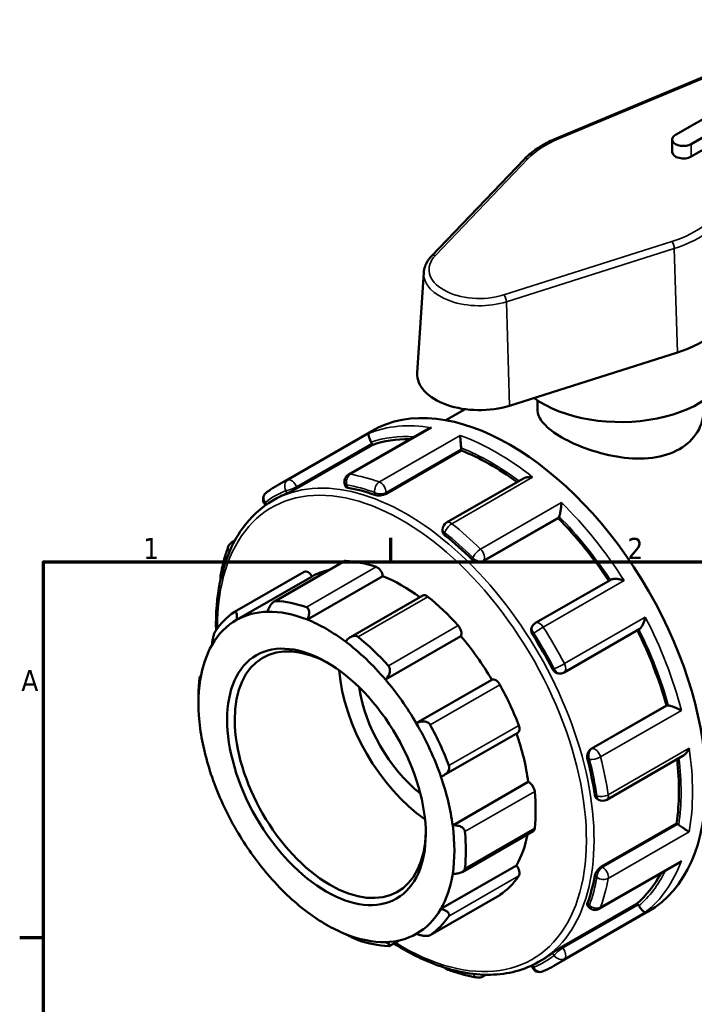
# Model space of a CAD drawing. Header units: millimetres. Extents: x 0 to 905, y -224 to 653.
# Tile 5 of 9: x 17 to 114, y 510 to 652. Entities that reach past the tile are written whole.
import ezdxf

# ---------------------------------------------------------------- set-up
doc = ezdxf.new("R2010")
doc.units = ezdxf.units.MM
for name, color, linetype, lineweight in [('Border (ANSI)', 7, 'Continuous', 70), ('Visible (ANSI)', 7, 'Continuous', 50), ('Visible Narrow (ANSI)', 7, 'Continuous', 35)]:
    doc.layers.add(name, color=color, linetype=linetype, lineweight=lineweight)
doc.styles.add('Note Text (ANSI)', font='tahoma.ttf')

# ---------------------------------------------------------------- blocks, each defined once
blk = doc.blocks.new('Borders Default Border')
at = {"layer": 'Border (ANSI)'}
for p, q in [((70.08, 574), (70.08, 577.45)), ((20, 519.75), (16.55, 519.75))]:
    blk.add_line(p, q, dxfattribs=at)
at = {"layer": 'Border (ANSI)', "flags": 128}
blk.add_lwpolyline([(20, 20), (20, 574), (821, 574), (821, 20), (20, 20)], dxfattribs=at)
at = {"layer": 'Border (ANSI)', "char_height": 3.05, "attachment_point": 7, "style": 'Note Text (ANSI)'}
for s, insert in [('1', (34.35, 574.4)), ('2', (104.2, 574.4)), ('A', (16.78, 555.35))]:
    blk.add_mtext(s, dxfattribs=dict(at, insert=insert))

msp = doc.modelspace()

# ---------------------------------------------------------------- linework, layer by layer
at = {"layer": 'Visible (ANSI)'}
for p, q in [((134.859, 652.21), (93.951, 635.088)), ((138.297, 651.213), (111.144, 635.576)), ((113.407, 634.273), (140.56, 649.91)), ((140.56, 648.095), (113.407, 632.458)), ((110.675, 633.11), (110.675, 634.925)), ((89.298, 632.043), (75.939, 618.091)), ((74.826, 615.738), (73.896, 601.237)), ((87.191, 596.523), (111.418, 604.216)), ((91.224, 597.277), (91.224, 596.002)), ((78.013, 594.424), (80.786, 596.021)), ((53.684, 585.029), (67.282, 592.86)), ((75.275, 593.088), (63.959, 586.572)), ((67.402, 590.848), (67.319, 591.063)), ((56.561, 584.605), (67.402, 590.848)), ((69.402, 583.817), (80.243, 590.06)), ((80.243, 590.06), (80.243, 590.253)), ((89.123, 585.99), (78.131, 579.66)), ((63.452, 585.136), (63.563, 584.85)), ((53.075, 582.832), (53.656, 583.167)), ((51.898, 582.308), (52.02, 582.157)), ((83.38, 574.066), (94.221, 580.309)), ((94.221, 580.309), (94.305, 580.428)), ((77.545, 578.648), (77.545, 578.409)), ((47.157, 576.821), (47.581, 577.065)), ((63.349, 574.078), (53.238, 568.255)), ((47.511, 566.757), (57.575, 572.552)), ((47.844, 565.623), (58.734, 571.894)), ((58.044, 565.651), (68.933, 571.922)), ((101.789, 571.416), (90.945, 565.171)), ((74.673, 569.13), (64.257, 563.132)), ((90.571, 564.829), (90.484, 564.704)), ((95.064, 558.03), (105.909, 564.275)), ((69.295, 557.014), (80.185, 563.285)), ((42.548, 557.454), (42.696, 557.539)), ((73.752, 550.704), (84.641, 556.975)), ((94.437, 557.865), (94.588, 557.879)), ((42.344, 553.594), (42.344, 554.546)), ((98.993, 547.025), (109.834, 553.268)), ((109.978, 553.281), (109.834, 553.268)), ((77.739, 543.205), (88.387, 549.337)), ((101.214, 539.673), (112.204, 546.002)), ((79.003, 535.975), (89.893, 542.245)), ((99.842, 539.792), (100.048, 539.673)), ((100.464, 530.016), (111.305, 536.259)), ((111.472, 536.163), (111.305, 536.259)), ((80.359, 529.236), (90.593, 535.13)), ((77.301, 523.916), (88.19, 530.187)), ((100.133, 523.91), (111.446, 530.425)), ((75.736, 520.129), (85.8, 525.924)), ((94.75, 518.46), (105.591, 524.703)), ((98.447, 524.43), (98.639, 524.191)), ((105.735, 524.523), (105.591, 524.703)), ((93.606, 515.702), (107.205, 523.533)), ((71.304, 519.377), (69.915, 518.576)), ((90.366, 515.741), (90.438, 515.555)), ((91.401, 516.279), (91.982, 516.613)), ((83.781, 514.419), (83.331, 514.16))]:
    msp.add_line(p, q, dxfattribs=at)
for centre, start, end in [((64.542, 585.559), 119.93599, 201.19789), ((52.809, 583.04), 127.64171, 218.80817), ((78.714, 578.648), 119.93599, 180), ((47.74, 575.808), 119.93599, 159.77532), ((46.659, 571.767), 169.83881, 195.37672), ((91.528, 564.158), 119.93599, 144.97291), ((94.481, 559.043), 275.23725, 299.93599), ((100.631, 540.686), 240.06401, 299.93599), ((99.55, 524.923), 218.80817, 299.93599), ((78.714, 516.246), 224.03566, 250.26766), ((91.528, 515.977), 201.19789, 292.60922), ((82.748, 515.172), 260.37584, 299.93599)]:
    msp.add_arc(centre, 1.169, start, end, dxfattribs=at)
for centre, major_axis, ratio, start_param, end_param in [((112.275, 634.925), (-1.6, 0), 0.5758617, 5.4977871, 8.6393798), ((112.275, 633.11), (-1.6, 0), 0.5758617, 0, 2.3561945), ((103.224, 612.773), (16.97, 0), 0.5758617, 5.2163071, 5.65468), ((103.224, 603.371), (16, 0), 0.5758617, 3.8133281, 6.2831853), ((82.86, 601.046), (-8.97, 0), 0.5758617, 6.2462621, 8.3578997), ((87.244, 558.197), (-19.961, 34.663), 0.5780931, 3.1415927, 6.2831853), ((66.603, 590.997), (-0.583, 1.013), 0.5780931, 4.4525233, 4.6231483), ((84.486, 556.609), (-19.163, 33.277), 0.5780931, 5.9437682, 6.1802125), ((79.417, 590.728), (-0.583, 1.013), 0.5780931, 3.9289245, 4.0995495), ((84.486, 556.609), (-19.163, 33.277), 0.5780931, 5.3593975, 5.6566137), ((72.819, 549.89), (-19.163, 33.277), 0.5780931, 6.2111025, 6.2831853), ((72.819, 549.89), (19.163, -33.277), 0.5780931, 2.5459111, 2.6939441), ((84.486, 556.609), (-19.163, 33.277), 0.5780931, 4.8218969, 5.1330149), ((93.589, 581.317), (0.583, -1.013), 0.5780931, 0.2637331, 0.434358), ((72.819, 549.89), (19.163, -33.277), 0.5780931, 2.0223123, 2.1703453), ((63.932, 573.065), (-0.583, 1.013), 0.5780931, 5.933446, 6.2831853), ((71.687, 549.238), (-13.607, 23.629), 0.5780931, 5.6943142, 5.933446), ((58.158, 571.54), (-0.583, 1.013), 0.5780931, 4.7294465, 6.2831853), ((71.687, 549.238), (-13.024, 22.616), 0.5780931, 6.1054024, 6.2778529), ((68.119, 572.227), (0.583, -1.013), 0.5780931, 0.9595353, 2.5527216), ((71.687, 549.238), (13.024, -22.616), 0.5780931, 2.2185675, 2.5079417), ((61.624, 543.443), (-13.607, 23.629), 0.5780931, 5.6943142, 5.933446), ((75.256, 568.117), (-0.583, 1.013), 0.5780931, 5.3051275, 6.2831853), ((71.687, 549.238), (13.607, -23.629), 0.5780931, 1.924403, 2.1635348), ((60.798, 542.968), (-13.024, 22.616), 0.5780931, 5.9782259, 6.2778529), ((60.798, 542.968), (-13.024, 22.616), 0.5780931, 5.6495344, 5.9782259), ((60.798, 542.968), (-13.024, 22.616), 0.5780931, 6.2778529, 6.6065444), ((61.624, 543.443), (-13.607, 23.629), 0.5780931, 0.0394474, 0.2785792), ((60.798, 542.968), (13.024, -22.616), 0.5780931, 2.2083147, 2.5079417), ((79.443, 564.133), (0.583, -1.013), 0.5780931, 0.3312168, 1.924403), ((84.486, 556.609), (-19.163, 33.277), 0.5780931, 4.2956304, 4.6068033), ((61.349, 543.285), (9.719, -16.878), 0.5780931, 2.3739895, 7.0507885), ((61.624, 543.443), (-13.607, 23.629), 0.5780931, 5.0659957, 5.3051275), ((71.687, 549.238), (13.024, -22.616), 0.5780931, 1.5799962, 1.8796232), ((72.819, 549.89), (19.163, -33.277), 0.5780931, 1.4987136, 1.6467465), ((60.798, 542.968), (-13.024, 22.616), 0.5780931, 0.3233591, 0.6229861), ((60.798, 542.968), (13.024, -22.616), 0.5780931, 1.8796232, 2.2083147), ((76.354, 551.926), (-9.719, 16.878), 0.5780931, 0.8813763, 2.2602163), ((60.798, 542.968), (-13.024, 22.616), 0.5780931, 0.6229861, 0.9516776), ((61.624, 543.443), (13.607, -23.629), 0.5780931, 3.8093586, 3.9289245), ((60.798, 542.968), (13.024, -22.616), 0.5780931, 1.5799962, 1.8796232), ((85.216, 555.958), (-0.583, 1.013), 0.5780931, 4.676809, 6.2699952), ((76.354, 551.926), (-7.775, 13.502), 0.5780931, 0.9673781, 2.1742145), ((71.687, 549.238), (13.607, -23.629), 0.5780931, 1.2960845, 1.5352163), ((110.391, 552.216), (-0.583, 1.013), 0.5780931, 5.8526947, 6.0233196), ((60.798, 542.968), (-13.024, 22.616), 0.5780931, 0.9516776, 1.2513046), ((60.798, 542.968), (13.024, -22.616), 0.5780931, 1.2513046, 1.5799962), ((61.624, 543.443), (-13.607, 23.629), 0.5780931, 4.4376772, 4.676809), ((87.804, 550.35), (0.583, -1.013), 0.5780931, 0, 1.2960845), ((71.687, 549.238), (13.024, -22.616), 0.5780931, 0.9516776, 1.2492377), ((84.486, 556.609), (-19.163, 33.277), 0.5780931, 3.7720317, 4.0694205), ((72.819, 549.89), (19.163, -33.277), 0.5780931, 0.9751148, 1.1231477), ((60.798, 542.968), (-13.024, 22.616), 0.5780931, 1.2513046, 1.5799962), ((60.798, 542.968), (13.024, -22.616), 0.5780931, 0.9516776, 1.2513046), ((90.01, 541.232), (0.583, -1.013), 0.5780931, 0.9068978, 2.500084), ((71.687, 549.238), (13.607, -23.629), 0.5780931, 0.667766, 0.9068978), ((60.798, 542.968), (13.024, -22.616), 0.5780931, 0.6229861, 0.9516776), ((90.01, 536.142), (0.583, -1.013), 0.5780931, 0, 0.667766), ((111.472, 535.208), (-0.583, 1.013), 0.5780931, 5.3290959, 5.4997209), ((60.798, 542.968), (-13.024, 22.616), 0.5780931, 1.5799962, 1.8796232), ((61.624, 543.443), (-13.607, 23.629), 0.5780931, 3.8093586, 4.0484904), ((71.687, 549.238), (13.024, -22.616), 0.5780931, 0.3233591, 0.5917189), ((87.804, 529.565), (0.583, -1.013), 0.5780931, 0.2785792, 1.8717655), ((60.798, 542.968), (-13.024, 22.616), 0.5780931, 1.8796232, 2.2083147), ((60.798, 542.968), (13.024, -22.616), 0.5780931, 0.3233591, 0.6229861), ((71.687, 549.238), (13.607, -23.629), 0.5780931, 0.0394474, 0.2785792), ((72.819, 549.89), (19.163, -33.277), 0.5780931, 0.451516, 0.599549), ((84.486, 556.609), (19.163, -33.277), 0.5780931, 0.1068402, 0.3444636), ((85.216, 526.937), (0.583, -1.013), 0.5780931, 0, 0.0394474), ((105.322, 523.934), (-0.583, 1.013), 0.5780931, 4.8054971, 4.9761221), ((60.798, 542.968), (-13.024, 22.616), 0.5780931, 2.2083147, 2.5079417), ((60.798, 542.968), (13.024, -22.616), 0.5780931, 6.2778529, 6.6065444), ((61.624, 543.443), (13.607, -23.629), 0.5780931, 0.0394474, 0.2785792), ((60.798, 542.968), (13.024, -22.616), 0.5780931, 5.6495344, 5.9782259), ((60.798, 542.968), (13.024, -22.616), 0.5780931, 5.9782259, 6.2778529), ((61.624, 543.443), (13.607, -23.629), 0.5780931, 5.6943142, 5.933446), ((72.819, 549.89), (19.163, -33.277), 0.5780931, 0, 0.0759502)]:
    msp.add_ellipse(centre, major_axis=major_axis, ratio=ratio, start_param=start_param, end_param=end_param, dxfattribs=at)
msp.add_ellipse((60.798, 542.968), major_axis=(10.108, -17.553), ratio=0.5780931, dxfattribs=at)
for points, knots in [([(93.951, 635.088), (93.575, 634.931), (93.209, 634.763), (92.504, 634.409), (92.163, 634.223), (91.51, 633.833), (91.197, 633.629), (90.6, 633.203), (90.317, 632.982), (89.783, 632.524), (89.532, 632.287), (89.298, 632.043)], [1.41390346, 1.41390346, 1.41390346, 1.41390346, 1.50157804, 1.50157804, 1.58925263, 1.58925263, 1.67692722, 1.67692722, 1.76460181, 1.76460181, 1.8522764, 1.8522764, 1.8522764, 1.8522764]), ([(75.939, 618.091), (75.81, 617.957), (75.69, 617.817), (75.471, 617.527), (75.372, 617.377), (75.196, 617.069), (75.12, 616.91), (74.991, 616.585), (74.939, 616.419), (74.862, 616.081), (74.837, 615.91), (74.826, 615.738)], [1.8522764, 1.8522764, 1.8522764, 1.8522764, 1.94567537, 1.94567537, 2.03907434, 2.03907434, 2.13247331, 2.13247331, 2.22587228, 2.22587228, 2.31927125, 2.31927125, 2.31927125, 2.31927125]), ([(115.224, 596.002), (115.224, 594.929), (114.927, 593.781), (113.708, 591.754), (112.784, 590.88), (110.635, 589.643), (109.278, 589.203), (106.322, 588.825), (104.722, 588.881), (101.727, 589.301), (100.127, 589.694), (97.17, 590.708), (95.813, 591.326), (93.665, 592.563), (92.741, 593.258), (91.521, 594.649), (91.224, 595.349), (91.224, 596.002)], [2.7347091, 2.7347091, 2.7347091, 2.7347091, 3.1906349, 3.1906349, 3.6465607, 3.6465607, 4.1024865, 4.1024865, 4.5584123, 4.5584123, 5.0141267, 5.0141267, 5.4698411, 5.4698411, 5.9255554, 5.9255554, 6.3812698, 6.3812698, 6.3812698, 6.3812698]), ([(67.238, 591.243), (67.189, 591.34), (67.143, 591.438), (67.054, 591.644), (67.014, 591.748), (66.937, 591.969), (66.906, 592.077), (66.868, 592.257), (66.859, 592.329), (66.86, 592.443), (66.871, 592.484), (66.891, 592.507), (66.891, 592.507), (66.891, 592.508)], [0, 0, 0, 0, 0.03285738, 0.03285738, 0.07055546, 0.07055546, 0.12076848, 0.12076848, 0.17051357, 0.17051357, 0.22275355, 0.22275355, 0.22343548, 0.22343548, 0.22343548, 0.22343548]), ([(75.935, 593.337), (75.933, 593.336), (75.931, 593.336), (75.761, 593.299), (75.596, 593.246), (75.385, 593.148), (75.329, 593.119), (75.275, 593.088)], [-0.000688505, -0.000688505, -0.000688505, -0.000688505, 0, 0, 0.051874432, 0.051874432, 0.071191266, 0.071191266, 0.071191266, 0.071191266]), ([(80.231, 590.422), (80.218, 590.518), (80.205, 590.622), (80.18, 590.854), (80.167, 590.98), (80.141, 591.263), (80.129, 591.417), (80.11, 591.695), (80.103, 591.82), (80.093, 592.046), (80.091, 592.146), (80.091, 592.229), (80.091, 592.23), (80.091, 592.231)], [0, 0, 0, 0, 0.03285738, 0.03285738, 0.07055546, 0.07055546, 0.12076848, 0.12076848, 0.17051357, 0.17051357, 0.22275355, 0.22275355, 0.22343548, 0.22343548, 0.22343548, 0.22343548]), ([(90.534, 586.217), (90.531, 586.218), (90.529, 586.218), (90.355, 586.236), (90.181, 586.24), (89.845, 586.218), (89.682, 586.193), (89.383, 586.113), (89.244, 586.06), (89.123, 585.99)], [-0.0006885, -0.0006885, -0.0006885, -0.0006885, 0, 0, 0.05187443, 0.05187443, 0.10134643, 0.10134643, 0.14789905, 0.14789905, 0.14789905, 0.14789905]), ([(52.095, 583.966), (52.197, 584.044), (52.299, 584.12), (52.505, 584.271), (52.609, 584.345), (52.819, 584.49), (52.925, 584.56), (53.139, 584.699), (53.247, 584.767), (53.464, 584.9), (53.573, 584.965), (53.684, 585.029)], [5.421659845, 5.421659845, 5.421659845, 5.421659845, 5.437272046, 5.437272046, 5.452884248, 5.452884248, 5.468496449, 5.468496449, 5.484108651, 5.484108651, 5.499720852, 5.499720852, 5.499720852, 5.499720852]), ([(56.561, 584.605), (56.457, 584.545), (56.331, 584.476), (56.062, 584.335), (55.92, 584.263), (55.658, 584.135), (55.521, 584.07), (55.277, 583.959), (55.171, 583.912), (55.091, 583.878)], [0, 0, 0, 0, 0.04397035, 0.04397035, 0.08794069, 0.08794069, 0.13268953, 0.13268953, 0.17743837, 0.17743837, 0.17743837, 0.17743837]), ([(63.871, 584.683), (63.771, 584.7), (63.686, 584.729), (63.597, 584.793), (63.575, 584.82), (63.564, 584.85)], [-0.177438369, -0.177438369, -0.177438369, -0.177438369, -0.132689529, -0.132689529, -0.105879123, -0.105879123, -0.105879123, -0.105879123]), ([(44.865, 564.115), (44.815, 566.561), (45.007, 568.884), (46.046, 574.008), (47.125, 576.636), (49.858, 580.463), (51.354, 581.841), (53.075, 582.832)], [4.68835198, 4.68835198, 4.68835198, 4.68835198, 4.91934259, 4.91934259, 5.24171614, 5.24171614, 5.49972085, 5.49972085, 5.49972085, 5.49972085]), ([(69.402, 583.817), (69.299, 583.757), (69.168, 583.702), (68.881, 583.618), (68.725, 583.589), (68.431, 583.56), (68.274, 583.559), (67.985, 583.586), (67.853, 583.614), (67.75, 583.651)], [0, 0, 0, 0, 0.04397035, 0.04397035, 0.08794069, 0.08794069, 0.13268953, 0.13268953, 0.17743837, 0.17743837, 0.17743837, 0.17743837]), ([(94.365, 580.541), (94.391, 580.609), (94.418, 580.693), (94.474, 580.896), (94.502, 581.015), (94.56, 581.302), (94.588, 581.47), (94.633, 581.794), (94.65, 581.951), (94.677, 582.253), (94.685, 582.399), (94.689, 582.533), (94.689, 582.535), (94.689, 582.537)], [0, 0, 0, 0, 0.03285738, 0.03285738, 0.07055546, 0.07055546, 0.12076848, 0.12076848, 0.17051357, 0.17051357, 0.22275355, 0.22275355, 0.22343548, 0.22343548, 0.22343548, 0.22343548]), ([(77.888, 577.813), (77.784, 577.895), (77.694, 577.994), (77.575, 578.202), (77.545, 578.31), (77.545, 578.409)], [-0.177438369, -0.177438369, -0.177438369, -0.177438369, -0.132689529, -0.132689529, -0.088282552, -0.088282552, -0.088282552, -0.088282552]), ([(45.509, 571.973), (45.562, 572.272), (45.62, 572.568), (45.745, 573.154), (45.812, 573.444), (45.955, 574.017), (46.03, 574.3), (46.191, 574.859), (46.275, 575.134), (46.453, 575.679), (46.546, 575.948), (46.643, 576.212)], [4.89806107, 4.89806107, 4.89806107, 4.89806107, 4.92851199, 4.92851199, 4.95896291, 4.95896291, 4.98941383, 4.98941383, 5.01986475, 5.01986475, 5.05031567, 5.05031567, 5.05031567, 5.05031567]), ([(83.38, 574.066), (83.277, 574.006), (83.147, 573.963), (82.864, 573.926), (82.712, 573.934), (82.426, 573.989), (82.273, 574.042), (81.993, 574.187), (81.866, 574.28), (81.767, 574.377)], [0, 0, 0, 0, 0.04397035, 0.04397035, 0.08794069, 0.08794069, 0.13268953, 0.13268953, 0.17743837, 0.17743837, 0.17743837, 0.17743837]), ([(103.733, 571.292), (103.731, 571.293), (103.729, 571.293), (103.575, 571.348), (103.413, 571.395), (103.089, 571.47), (102.924, 571.499), (102.592, 571.535), (102.422, 571.541), (102.146, 571.523), (102.035, 571.506), (101.882, 571.461), (101.832, 571.44), (101.789, 571.416)], [-0.0006885, -0.0006885, -0.0006885, -0.0006885, 0, 0, 0.05187443, 0.05187443, 0.10134643, 0.10134643, 0.15249837, 0.15249837, 0.19079271, 0.19079271, 0.21383647, 0.21383647, 0.21383647, 0.21383647]), ([(52.301, 566.801), (52.354, 566.979), (52.427, 567.171), (52.609, 567.549), (52.722, 567.734), (52.939, 568.013), (53.056, 568.133), (53.234, 568.256), (53.294, 568.288), (53.411, 568.329), (53.468, 568.339), (53.522, 568.337)], [0.42016909, 0.42016909, 0.42016909, 0.42016909, 0.47695888, 0.47695888, 0.53743187, 0.53743187, 0.58713353, 0.58713353, 0.61198436, 0.61198436, 0.63683519, 0.63683519, 0.63683519, 0.63683519]), ([(57.896, 567.461), (57.953, 567.441), (58.007, 567.41), (58.1, 567.326), (58.14, 567.274), (58.239, 567.095), (58.274, 566.945), (58.299, 566.618), (58.28, 566.414), (58.191, 566.017), (58.123, 565.824), (58.044, 565.651)], [0.22034929, 0.22034929, 0.22034929, 0.22034929, 0.24520012, 0.24520012, 0.27005095, 0.27005095, 0.31975261, 0.31975261, 0.38022559, 0.38022559, 0.43701539, 0.43701539, 0.43701539, 0.43701539]), ([(47.489, 566.743), (47.529, 566.77), (47.568, 566.786), (47.64, 566.794), (47.674, 566.787), (47.763, 566.735), (47.808, 566.658), (47.872, 566.453), (47.889, 566.302), (47.888, 565.972), (47.871, 565.795), (47.844, 565.623)], [0.22034929, 0.22034929, 0.22034929, 0.22034929, 0.24520012, 0.24520012, 0.27005095, 0.27005095, 0.31975261, 0.31975261, 0.38022559, 0.38022559, 0.43701539, 0.43701539, 0.43701539, 0.43701539]), ([(105.909, 564.275), (105.95, 564.299), (105.992, 564.331), (106.107, 564.439), (106.177, 564.525), (106.329, 564.752), (106.408, 564.901), (106.545, 565.206), (106.604, 565.365), (106.704, 565.688), (106.744, 565.855), (106.775, 566.018), (106.775, 566.021), (106.775, 566.023)], [0.01049878, 0.01049878, 0.01049878, 0.01049878, 0.03285738, 0.03285738, 0.07055546, 0.07055546, 0.12076848, 0.12076848, 0.17051357, 0.17051357, 0.22275355, 0.22275355, 0.22343548, 0.22343548, 0.22343548, 0.22343548]), ([(44.295, 562.019), (44.306, 562.174), (44.325, 562.354), (44.384, 562.743), (44.424, 562.953), (44.511, 563.31), (44.56, 563.482), (44.642, 563.708), (44.67, 563.778), (44.728, 563.902), (44.757, 563.955), (44.786, 563.998)], [0.42016909, 0.42016909, 0.42016909, 0.42016909, 0.47695888, 0.47695888, 0.53743187, 0.53743187, 0.58713353, 0.58713353, 0.61198436, 0.61198436, 0.63683519, 0.63683519, 0.63683519, 0.63683519]), ([(90.546, 563.461), (90.466, 563.586), (90.401, 563.732), (90.327, 564.027), (90.318, 564.176), (90.351, 564.436), (90.394, 564.564), (90.469, 564.683), (90.476, 564.694), (90.484, 564.704)], [-0.17743837, -0.17743837, -0.17743837, -0.17743837, -0.13268953, -0.13268953, -0.08794069, -0.08794069, -0.04397035, -0.04397035, -0.03963595, -0.03963595, -0.03963595, -0.03963595]), ([(63.552, 562.479), (63.664, 562.633), (63.801, 562.786), (64.115, 563.054), (64.294, 563.166), (64.617, 563.293), (64.781, 563.328), (65.013, 563.316), (65.089, 563.301), (65.23, 563.25), (65.295, 563.213), (65.352, 563.167)], [0.42016909, 0.42016909, 0.42016909, 0.42016909, 0.47695888, 0.47695888, 0.53743187, 0.53743187, 0.58713353, 0.58713353, 0.61198436, 0.61198436, 0.63683519, 0.63683519, 0.63683519, 0.63683519]), ([(69.727, 559.005), (69.78, 558.946), (69.825, 558.878), (69.895, 558.729), (69.919, 558.648), (69.964, 558.396), (69.952, 558.217), (69.872, 557.858), (69.786, 557.658), (69.565, 557.302), (69.433, 557.144), (69.295, 557.014)], [0.22034929, 0.22034929, 0.22034929, 0.22034929, 0.24520012, 0.24520012, 0.27005095, 0.27005095, 0.31975261, 0.31975261, 0.38022559, 0.38022559, 0.43701539, 0.43701539, 0.43701539, 0.43701539]), ([(94.437, 557.865), (94.423, 557.864), (94.409, 557.863), (94.266, 557.858), (94.133, 557.885), (93.891, 557.987), (93.767, 558.069), (93.549, 558.281), (93.455, 558.41), (93.386, 558.542)], [0.03912284, 0.03912284, 0.03912284, 0.03912284, 0.04397035, 0.04397035, 0.08794069, 0.08794069, 0.13268953, 0.13268953, 0.17743837, 0.17743837, 0.17743837, 0.17743837]), ([(42.482, 557.126), (42.489, 557.189), (42.496, 557.245), (42.51, 557.337), (42.518, 557.374), (42.538, 557.453), (42.551, 557.464), (42.572, 557.428), (42.581, 557.365), (42.592, 557.183), (42.594, 557.067), (42.593, 556.942)], [0.22034929, 0.22034929, 0.22034929, 0.22034929, 0.24520012, 0.24520012, 0.27005095, 0.27005095, 0.31975261, 0.31975261, 0.38022559, 0.38022559, 0.43701539, 0.43701539, 0.43701539, 0.43701539]), ([(111.997, 552.559), (111.995, 552.56), (111.994, 552.561), (111.877, 552.624), (111.749, 552.689), (111.478, 552.816), (111.336, 552.878), (111.035, 553.001), (110.874, 553.062), (110.595, 553.156), (110.477, 553.192), (110.271, 553.246), (110.185, 553.265), (110.109, 553.276), (110.107, 553.276), (110.105, 553.277)], [-0.0006885, -0.0006885, -0.0006885, -0.0006885, 0, 0, 0.05187443, 0.05187443, 0.10134643, 0.10134643, 0.15249837, 0.15249837, 0.19079271, 0.19079271, 0.22400256, 0.22400256, 0.22489021, 0.22489021, 0.22489021, 0.22489021]), ([(73.752, 550.704), (73.916, 550.797), (74.104, 550.875), (74.506, 550.974), (74.721, 550.992), (75.083, 550.951), (75.256, 550.903), (75.48, 550.775), (75.549, 550.723), (75.668, 550.604), (75.719, 550.536), (75.759, 550.464)], [0.42016909, 0.42016909, 0.42016909, 0.42016909, 0.47695888, 0.47695888, 0.53743187, 0.53743187, 0.58713353, 0.58713353, 0.61198436, 0.61198436, 0.63683519, 0.63683519, 0.63683519, 0.63683519]), ([(98.455, 545.472), (98.42, 545.608), (98.403, 545.764), (98.417, 546.079), (98.448, 546.238), (98.544, 546.513), (98.613, 546.649), (98.786, 546.875), (98.889, 546.965), (98.993, 547.025)], [-0.17743837, -0.17743837, -0.17743837, -0.17743837, -0.13268953, -0.13268953, -0.08794069, -0.08794069, -0.04397035, -0.04397035, 0, 0, 0, 0]), ([(112.204, 546.002), (112.322, 546.07), (112.436, 546.161), (112.655, 546.377), (112.76, 546.508), (112.951, 546.791), (113.036, 546.947), (113.109, 547.109), (113.109, 547.111), (113.11, 547.114)], [0.07574697, 0.07574697, 0.07574697, 0.07574697, 0.12076848, 0.12076848, 0.17051357, 0.17051357, 0.22275355, 0.22275355, 0.22343548, 0.22343548, 0.22343548, 0.22343548]), ([(78.463, 544.605), (78.491, 544.529), (78.508, 544.449), (78.519, 544.286), (78.512, 544.203), (78.459, 543.961), (78.38, 543.806), (78.169, 543.521), (78.011, 543.378), (77.666, 543.155), (77.481, 543.07), (77.301, 543.012)], [0.22034929, 0.22034929, 0.22034929, 0.22034929, 0.24520012, 0.24520012, 0.27005095, 0.27005095, 0.31975261, 0.31975261, 0.38022559, 0.38022559, 0.43701539, 0.43701539, 0.43701539, 0.43701539]), ([(99.842, 539.792), (99.756, 539.842), (99.676, 539.922), (99.555, 540.13), (99.514, 540.258), (99.494, 540.389)], [0.088055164, 0.088055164, 0.088055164, 0.088055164, 0.132689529, 0.132689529, 0.177438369, 0.177438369, 0.177438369, 0.177438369]), ([(79.003, 535.975), (79.193, 535.991), (79.4, 535.987), (79.814, 535.924), (80.021, 535.862), (80.34, 535.703), (80.481, 535.603), (80.636, 535.423), (80.678, 535.357), (80.74, 535.221), (80.76, 535.15), (80.767, 535.079)], [0.42016909, 0.42016909, 0.42016909, 0.42016909, 0.47695888, 0.47695888, 0.53743187, 0.53743187, 0.58713353, 0.58713353, 0.61198436, 0.61198436, 0.63683519, 0.63683519, 0.63683519, 0.63683519]), ([(113.11, 535.04), (113.109, 535.04), (113.109, 535.041), (113.038, 535.082), (112.954, 535.133), (112.766, 535.253), (112.663, 535.32), (112.434, 535.474), (112.306, 535.563), (112.072, 535.728), (111.969, 535.802), (111.779, 535.941), (111.695, 536.004), (111.616, 536.065), (111.614, 536.067), (111.612, 536.068)], [-0.0006885, -0.0006885, -0.0006885, -0.0006885, 0, 0, 0.05187443, 0.05187443, 0.10134643, 0.10134643, 0.15249837, 0.15249837, 0.19079271, 0.19079271, 0.22400256, 0.22400256, 0.22489021, 0.22489021, 0.22489021, 0.22489021]), ([(99.494, 528.668), (99.514, 528.776), (99.555, 528.905), (99.676, 529.169), (99.756, 529.304), (99.928, 529.544), (100.031, 529.665), (100.247, 529.871), (100.361, 529.956), (100.464, 530.016)], [-0.17743837, -0.17743837, -0.17743837, -0.17743837, -0.13268953, -0.13268953, -0.08794069, -0.08794069, -0.04397035, -0.04397035, 0, 0, 0, 0]), ([(111.446, 530.425), (111.5, 530.456), (111.552, 530.49), (111.744, 530.624), (111.875, 530.741), (111.994, 530.873), (111.995, 530.874), (111.997, 530.876)], [0.151644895, 0.151644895, 0.151644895, 0.151644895, 0.170513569, 0.170513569, 0.222753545, 0.222753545, 0.223435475, 0.223435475, 0.223435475, 0.223435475]), ([(80.767, 529.761), (80.76, 529.698), (80.74, 529.635), (80.678, 529.515), (80.636, 529.458), (80.481, 529.302), (80.34, 529.217), (80.021, 529.082), (79.814, 529.03), (79.4, 528.98), (79.193, 528.978), (79.003, 528.993)], [0.22034929, 0.22034929, 0.22034929, 0.22034929, 0.24520012, 0.24520012, 0.27005095, 0.27005095, 0.31975261, 0.31975261, 0.38022559, 0.38022559, 0.43701539, 0.43701539, 0.43701539, 0.43701539]), ([(98.447, 524.43), (98.427, 524.455), (98.414, 524.488), (98.403, 524.597), (98.42, 524.686), (98.455, 524.781)], [0.105823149, 0.105823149, 0.105823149, 0.105823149, 0.132689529, 0.132689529, 0.177438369, 0.177438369, 0.177438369, 0.177438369]), ([(106.775, 523.426), (106.775, 523.426), (106.775, 523.426), (106.745, 523.421), (106.705, 523.432), (106.607, 523.487), (106.55, 523.53), (106.415, 523.651), (106.336, 523.732), (106.182, 523.909), (106.112, 523.996), (105.978, 524.176), (105.915, 524.265), (105.854, 524.359), (105.852, 524.361), (105.851, 524.364)], [-0.0006885, -0.0006885, -0.0006885, -0.0006885, 0, 0, 0.05187443, 0.05187443, 0.10134643, 0.10134643, 0.15249837, 0.15249837, 0.19079271, 0.19079271, 0.22400256, 0.22400256, 0.22489021, 0.22489021, 0.22489021, 0.22489021]), ([(77.301, 523.916), (77.481, 523.871), (77.666, 523.809), (78.011, 523.653), (78.169, 523.556), (78.38, 523.371), (78.459, 523.273), (78.512, 523.124), (78.519, 523.074), (78.508, 522.978), (78.491, 522.931), (78.463, 522.889)], [0.42016909, 0.42016909, 0.42016909, 0.42016909, 0.47695888, 0.47695888, 0.53743187, 0.53743187, 0.58713353, 0.58713353, 0.61198436, 0.61198436, 0.63683519, 0.63683519, 0.63683519, 0.63683519]), ([(65.352, 519.426), (65.295, 519.446), (65.23, 519.47), (65.089, 519.526), (65.013, 519.558), (64.781, 519.659), (64.617, 519.736), (64.294, 519.891), (64.115, 519.982), (63.801, 520.146), (63.664, 520.221), (63.552, 520.284)], [0.22034929, 0.22034929, 0.22034929, 0.22034929, 0.24520012, 0.24520012, 0.27005095, 0.27005095, 0.31975261, 0.31975261, 0.38022559, 0.38022559, 0.43701539, 0.43701539, 0.43701539, 0.43701539]), ([(75.759, 520.143), (75.719, 520.117), (75.668, 520.094), (75.549, 520.058), (75.48, 520.045), (75.256, 520.02), (75.083, 520.023), (74.721, 520.056), (74.506, 520.093), (74.104, 520.191), (73.916, 520.25), (73.752, 520.312)], [0.22034929, 0.22034929, 0.22034929, 0.22034929, 0.24520012, 0.24520012, 0.27005095, 0.27005095, 0.31975261, 0.31975261, 0.38022559, 0.38022559, 0.43701539, 0.43701539, 0.43701539, 0.43701539]), ([(69.295, 519.134), (69.433, 519.066), (69.565, 518.992), (69.786, 518.846), (69.872, 518.775), (69.952, 518.668), (69.964, 518.622), (69.919, 518.576), (69.895, 518.564), (69.825, 518.55), (69.78, 518.548), (69.727, 518.55)], [0.42016909, 0.42016909, 0.42016909, 0.42016909, 0.47695888, 0.47695888, 0.53743187, 0.53743187, 0.58713353, 0.58713353, 0.61198436, 0.61198436, 0.63683519, 0.63683519, 0.63683519, 0.63683519]), ([(91.401, 516.279), (89.348, 515.097), (86.98, 514.47), (81.828, 514.367), (79.035, 514.919), (74.311, 516.758), (72.408, 517.732), (70.521, 518.926)], [2.3581282, 2.3581282, 2.3581282, 2.3581282, 2.66582276, 2.66582276, 2.98171672, 2.98171672, 3.19049401, 3.19049401, 3.19049401, 3.19049401]), ([(93.386, 517.55), (93.455, 517.602), (93.549, 517.671), (93.767, 517.827), (93.891, 517.913), (94.133, 518.076), (94.266, 518.163), (94.523, 518.325), (94.646, 518.4), (94.75, 518.46)], [-0.17743837, -0.17743837, -0.17743837, -0.17743837, -0.13268953, -0.13268953, -0.08794069, -0.08794069, -0.04397035, -0.04397035, 0, 0, 0, 0]), ([(93.606, 515.702), (93.501, 515.642), (93.396, 515.583), (93.183, 515.467), (93.076, 515.411), (92.86, 515.301), (92.751, 515.248), (92.532, 515.143), (92.422, 515.092), (92.201, 514.993), (92.089, 514.945), (91.977, 514.898)], [2.358128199, 2.358128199, 2.358128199, 2.358128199, 2.372966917, 2.372966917, 2.387805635, 2.387805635, 2.402644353, 2.402644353, 2.417483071, 2.417483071, 2.432321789, 2.432321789, 2.432321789, 2.432321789]), ([(82.553, 514.02), (82.275, 514.067), (81.996, 514.12), (81.437, 514.237), (81.156, 514.301), (80.593, 514.44), (80.31, 514.515), (79.744, 514.677), (79.46, 514.763), (78.89, 514.946), (78.605, 515.043), (78.319, 515.146)], [2.80366597, 2.80366597, 2.80366597, 2.80366597, 2.83411689, 2.83411689, 2.86456781, 2.86456781, 2.89501873, 2.89501873, 2.92546965, 2.92546965, 2.95592056, 2.95592056, 2.95592056, 2.95592056])]:
    msp.add_open_spline(points, degree=3, knots=knots, dxfattribs=at)
at = {"layer": 'Visible Narrow (ANSI)'}
for p, q in [((94.252, 635.006), (135.159, 652.128)), ((113.407, 632.458), (113.407, 634.273)), ((76.501, 618.189), (89.861, 632.141)), ((110.593, 620.202), (86.366, 612.509)), ((86.741, 611.513), (110.969, 619.206)), ((110.969, 619.206), (111.418, 604.216)), ((86.741, 611.513), (87.191, 596.523)), ((66.891, 592.508), (55.224, 585.789)), ((64.268, 586.618), (75.935, 593.337)), ((56.478, 584.82), (67.319, 591.063)), ((80.091, 592.231), (68.424, 585.512)), ((69.402, 584.01), (80.243, 590.253)), ((78.866, 579.499), (90.534, 586.217)), ((54.936, 584.278), (55.091, 583.878)), ((56.561, 584.605), (56.478, 584.82)), ((63.871, 584.683), (63.716, 585.083)), ((67.75, 584.01), (67.75, 583.651)), ((69.402, 583.817), (69.402, 584.01)), ((52.206, 582.286), (51.983, 582.564)), ((94.689, 582.537), (83.022, 575.818)), ((83.464, 574.185), (94.305, 580.428)), ((77.888, 577.813), (77.888, 578.172)), ((53.522, 568.337), (63.585, 574.132)), ((81.922, 574.599), (81.767, 574.377)), ((83.38, 574.066), (83.464, 574.185)), ((67.959, 573.256), (57.896, 567.461)), ((92.066, 564.573), (103.733, 571.292)), ((65.352, 563.167), (75.416, 568.962)), ((106.775, 566.023), (95.108, 559.304)), ((79.79, 564.8), (69.727, 559.005)), ((90.546, 563.461), (90.702, 563.682)), ((93.655, 558.567), (93.386, 558.542)), ((75.759, 550.464), (85.822, 556.259)), ((109.978, 553.281), (99.137, 547.038)), ((100.33, 545.841), (111.997, 552.559)), ((88.526, 550.4), (78.463, 544.605)), ((99.137, 547.038), (98.993, 547.025)), ((113.11, 547.114), (101.443, 540.395)), ((98.455, 545.472), (98.724, 545.497)), ((80.767, 535.079), (90.83, 540.874)), ((99.805, 540.21), (99.494, 540.389)), ((90.83, 535.556), (80.767, 529.761)), ((111.472, 536.163), (100.631, 529.92)), ((101.443, 528.321), (113.11, 535.04)), ((111.997, 530.876), (100.33, 524.157)), ((100.631, 529.92), (100.464, 530.016)), ((78.463, 522.889), (88.526, 528.684)), ((99.494, 528.668), (99.805, 528.489)), ((85.822, 525.938), (75.759, 520.143)), ((105.735, 524.523), (94.894, 518.28)), ((98.724, 524.447), (98.455, 524.781)), ((95.108, 516.708), (106.775, 523.426)), ((93.386, 517.55), (93.655, 517.215)), ((94.894, 518.28), (94.75, 518.46)), ((90.702, 515.501), (90.571, 515.839))]:
    msp.add_line(p, q, dxfattribs=at)
for centre, major_axis, ratio, start_param, end_param in [((103.224, 627.898), (15.261, 0), 0.5758617, 2.1993016, 2.6376746), ((94.252, 634.37), (-0.301, 0.719), 0.4806657, 5.5667524, 6.2831853), ((89.861, 631.504), (-0.563, 0.539), 0.7159239, 5.3133262, 6.2831853), ((103.224, 627.898), (-15.261, 0), 0.5758617, 2.0747144, 2.5130874), ((103.224, 627.294), (16.039, 0), 0.5758617, 5.2163071, 5.65468), ((110.593, 619.565), (-0.236, 0.743), 0.394761, 4.087354, 5.6057905), ((82.86, 616.17), (-7.261, 0), 0.5758617, 5.7792672, 8.3578997), ((76.501, 617.553), (-0.563, 0.539), 0.7159239, 5.3133262, 6.2831853), ((82.86, 615.567), (-8.039, 0), 0.5758617, 6.2462621, 8.3578997), ((86.366, 611.872), (-0.236, 0.743), 0.394761, 4.087354, 5.6057905), ((85.312, 557.084), (-19.961, 34.663), 0.5780931, 5.8376475, 6.2089917), ((84.486, 556.609), (-19.378, 33.651), 0.5780931, 5.9135861, 6.1788974), ((85.312, 557.084), (-19.961, 34.663), 0.5780931, 5.3140488, 5.6853929), ((84.486, 556.609), (19.378, -33.651), 0.5780931, 2.2094372, 2.513706), ((72.238, 549.556), (19.163, -33.277), 0.5780931, 0, 3.1415927), ((73.645, 550.366), (-19.961, 34.663), 0.5780931, 6.2089917, 6.2831853), ((55.762, 584.754), (-0.449, 1.079), 0.813726, 0.1042479, 1.6750443), ((55.762, 584.754), (-0.583, 1.013), 0.5780931, 4.4525233, 6.2089917), ((64.542, 585.559), (0.195, 1.152), 0.736315, 0.5464787, 2.117275), ((64.542, 585.559), (-0.583, 1.013), 0.5780931, 5.8376475, 6.2831853), ((73.645, 550.366), (-19.961, 34.663), 0.5780931, 5.6853929, 5.8376475), ((68.576, 584.486), (-0.395, -1.1), 0.6744652, 3.8129168, 5.3837131), ((68.576, 584.486), (0.583, -1.013), 0.5780931, 0.7873319, 2.5438003), ((71.687, 549.238), (-18.774, 32.602), 0.5780931, 2.3223445, 7.0748263), ((52.809, 583.04), (-0.714, 0.925), 0.813486, 0, 1.4611674), ((72.819, 549.89), (-19.378, 33.651), 0.5780931, 6.2089917, 6.3612463), ((55.762, 584.754), (-1.089, -0.423), 0.2096643, 0.6325883, 2.2033847), ((64.542, 585.559), (-1.089, -0.423), 0.2096643, 0, 0.6325883), ((72.819, 549.89), (19.378, -33.651), 0.5780931, 2.5438003, 2.6960549), ((68.576, 584.486), (-1.169, 0), 0.5758617, 0.7853982, 2.3561945), ((52.809, 583.04), (-0.911, -0.732), 0.2127125, 5.6501028, 6.2831853), ((85.312, 557.084), (-19.961, 34.663), 0.5780931, 4.79045, 5.1617942), ((78.714, 578.648), (-0.583, 1.013), 0.5780931, 5.3140488, 6.2831853), ((84.486, 556.609), (19.378, -33.651), 0.5780931, 1.6790827, 1.9901072), ((78.714, 578.648), (-1.169, 0), 0.5758617, 0, 0.7853982), ((78.714, 578.648), (0.726, 0.916), 0.4618489, 0.8608803, 2.4316766), ((72.819, 549.89), (19.378, -33.651), 0.5780931, 2.0202015, 2.1724561), ((73.645, 550.366), (-19.961, 34.663), 0.5780931, 5.1617942, 5.3140488), ((47.74, 575.808), (-0.583, 1.013), 0.5780931, 5.8277193, 6.2831853), ((47.74, 575.808), (-1.097, 0.404), 0.7349495, 0, 0.8628382), ((82.748, 575.075), (-0.819, -0.834), 0.3544821, 4.0458876, 5.616684), ((82.748, 575.075), (0.583, -1.013), 0.5780931, 0.2637331, 2.0202015), ((82.748, 575.075), (0.957, -0.671), 0.7877574, 4.3598087, 5.930605), ((46.659, 571.767), (-1.15, 0.206), 0.6726841, 0, 0.4588232), ((85.312, 557.084), (-19.961, 34.663), 0.5780931, 4.2668512, 4.6381954), ((91.528, 564.158), (-0.957, 0.671), 0.7877574, 0, 1.218216), ((91.528, 564.158), (0.985, 0.628), 0.0636308, 0.9529672, 2.5237635), ((91.528, 564.158), (-0.583, 1.013), 0.5780931, 4.79045, 6.2831853), ((73.645, 550.366), (-19.961, 34.663), 0.5780931, 4.6381954, 4.79045), ((84.486, 556.609), (19.378, -33.651), 0.5780931, 1.1553528, 1.4663881), ((72.819, 549.89), (19.378, -33.651), 0.5780931, 1.4966027, 1.6488573), ((94.481, 559.043), (-1.037, -0.539), 0.0604843, 0.6176899, 2.1884862), ((94.481, 559.043), (0.107, -1.164), 0.7885742, 5.0603173, 6.2831853), ((94.481, 559.043), (0.583, -1.013), 0.5780931, 0, 1.4966027), ((99.55, 545.973), (-0.107, 1.164), 0.7885742, 0.3479284, 1.9187247), ((99.55, 545.973), (-0.583, 1.013), 0.5780931, 4.2668512, 6.0233196), ((85.312, 557.084), (-19.961, 34.663), 0.5780931, 3.7432524, 4.1145966), ((99.55, 545.973), (1.131, 0.293), 0.3516371, 3.8071923, 5.3779886), ((72.819, 549.89), (19.378, -33.651), 0.5780931, 0.973004, 1.1252586), ((73.645, 550.366), (-19.961, 34.663), 0.5780931, 4.1145966, 4.2668512), ((84.486, 556.609), (19.378, -33.651), 0.5780931, 0.6317541, 0.9361258), ((100.631, 540.686), (-1.156, -0.172), 0.4592439, 0.7086092, 2.2794055), ((100.631, 540.686), (-0.583, -1.013), 0.5780931, 5.4958534, 6.2831853), ((100.631, 540.686), (0.583, -1.013), 0.5780931, 0, 0.973004), ((100.631, 528.965), (0.583, 1.013), 0.5780931, 0.7834645, 2.3542608), ((100.631, 528.965), (0.583, -1.013), 0.5780931, 0.6016598, 2.3581282), ((85.312, 557.084), (19.961, -34.663), 0.5780931, 0.078061, 0.4494052), ((72.819, 549.89), (19.378, -33.651), 0.5780931, 0.4494052, 0.6016598), ((100.631, 528.965), (1.15, -0.206), 0.6726841, 4.0383082, 5.6091046), ((84.486, 556.609), (19.378, -33.651), 0.5780931, 0.1081553, 0.3742042), ((73.645, 550.366), (-19.961, 34.663), 0.5780931, 3.5909978, 3.7432524), ((99.55, 524.923), (-0.911, -0.732), 0.2127125, 5.6501028, 6.2831853), ((99.55, 524.923), (-1.097, 0.404), 0.7349495, 1.0207332, 2.5915296), ((99.55, 524.923), (0.583, -1.013), 0.5780931, 0, 0.4494052), ((72.819, 549.89), (19.378, -33.651), 0.5780931, 6.2089917, 6.3612463), ((94.481, 517.691), (0.911, 0.732), 0.2127125, 0.9377138, 2.5085101), ((94.481, 517.691), (0.714, -0.925), 0.813486, 4.6027601, 6.1735564), ((94.481, 517.691), (0.583, -1.013), 0.5780931, 0.078061, 1.8345294), ((73.645, 550.366), (19.961, -34.663), 0.5780931, 0, 0.078061), ((78.714, 516.246), (-0.395, -1.1), 0.6744652, 5.8122859, 6.2831853), ((82.748, 515.172), (-0.195, -1.152), 0.736315, 5.4109775, 6.2831853), ((82.748, 515.172), (0.583, -1.013), 0.5780931, 0, 0.4734401), ((91.528, 515.977), (-1.089, -0.423), 0.2096643, 0, 0.6325883), ((91.528, 515.977), (0.449, -1.079), 0.813726, 4.8166369, 6.2831853)]:
    msp.add_ellipse(centre, major_axis=major_axis, ratio=ratio, start_param=start_param, end_param=end_param, dxfattribs=at)

# ---------------------------------------------------------------- block references
msp.add_blockref('Borders Default Border', (0, 0))

doc.saveas('drawing.dxf')
